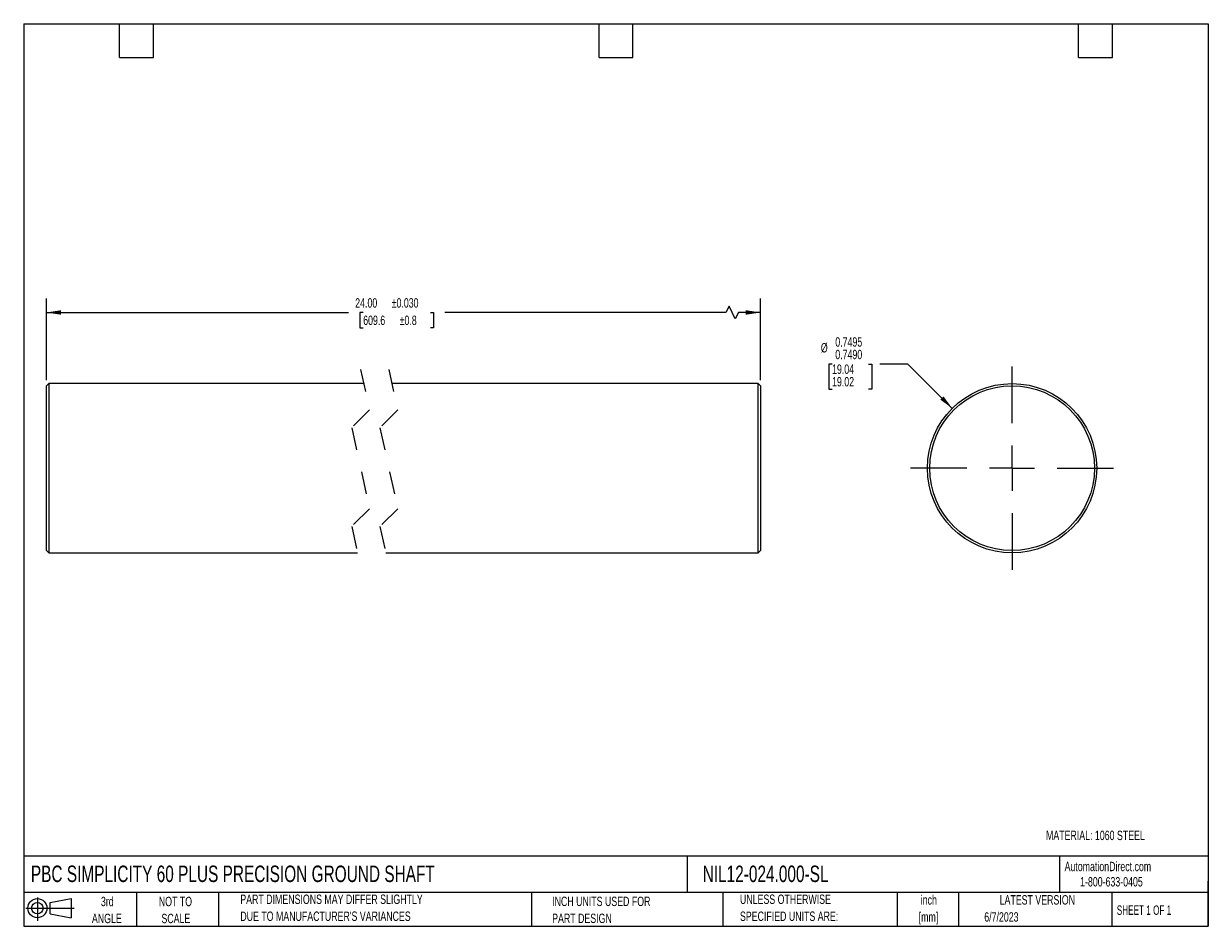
# Model space of a CAD drawing. Header units: inches. Extents: x 0.12 to 5.38, y 0.12 to 4.12.
import ezdxf

# ---------------------------------------------------------------- set-up
doc = ezdxf.new("R2010")
doc.units = ezdxf.units.IN
doc.header["$LTSCALE"] = 0.5
doc.header["$MEASUREMENT"] = 0
doc.linetypes.add('CENTERX2', pattern=[0.8, 0.5, -0.1, 0.1, -0.1])
doc.linetypes.add('HIDDEN', pattern=[0.075, 0.05, -0.025])
doc.layers.add('CENTER', color=40, linetype='CENTERX2')
doc.layers.add('SLD-DEFPOINTS', color=7, linetype='Continuous')
doc.layers.add('DIMENSIONS', color=140, linetype='Continuous', lineweight=25)
doc.layers.add('TEXT', color=140, linetype='Continuous', lineweight=25)
doc.styles.add('SLDTEXTSTYLE0', font='TXT', dxfattribs={"width": 0.7})
doc.styles.add('SLDTEXTSTYLE1', font='TXT', dxfattribs={"width": 0.65})
doc.dimstyles.new('SLDDIMSTYLE0', dxfattribs={"dimtxt": 0.04248, "dimasz": 0.065, "dimexe": 0, "dimexo": 0.0625, "dimgap": 0.01062, "dimtad": 0, "dimtih": 1, "dimtoh": 1, "dimrnd": 1e-09, "dimzin": 4, "dimdsep": 46, "dimtxsty": 'SLDTEXTSTYLE0', "dimsah": 1, "dimcen": 0.09, "dimadec": 0, "dimazin": 1, "dimtol": 1, "dimtp": 0.03, "dimtm": 0.03, "dimtfac": 1, "dimtdec": 3, "dimtofl": 0, "dimtmove": 0, "dimatfit": 3, "dimfxl": 0, "dimfrac": 2, "dimtolj": 1, "dimarcsym": 0})
doc.dimstyles.new('SLDDIMSTYLE1', dxfattribs={"dimtxt": 0.04248, "dimasz": 0.065, "dimexe": 0, "dimexo": 0.0625, "dimgap": 0.01062, "dimtad": 0, "dimtih": 1, "dimtoh": 1, "dimdec": 3, "dimrnd": 1e-09, "dimzin": 0, "dimdsep": 46, "dimtxsty": 'SLDTEXTSTYLE0', "dimsah": 1, "dimcen": 0, "dimadec": 0, "dimazin": 0, "dimlim": 1, "dimtp": -0.0005, "dimtm": 0.001, "dimtfac": 1, "dimtdec": 4, "dimtofl": 0, "dimtmove": 0, "dimatfit": 3, "dimfxl": 0, "dimfrac": 2, "dimtolj": 1, "dimtzin": 12, "dimarcsym": 0})

# ---------------------------------------------------------------- blocks, each defined once
blk = doc.blocks.new('Block11')
at = {"color": 7, "linetype": 'Continuous', "lineweight": 18}
for p, q in [((0, 0.0567), (0.2141, 0.0567)), ((0.051, 0.1045), (0.051, 0)), ((0.1079, 0.082), (0.2003, 0.0991)), ((0.1079, 0.0314), (0.1079, 0.082)), ((0.2003, 0.0991), (0.2003, 0.0144)), ((0.1079, 0.0314), (0.2003, 0.0144))]:
    blk.add_line(p, q, dxfattribs=at)
for radius in [0.0423, 0.0253]:
    blk.add_circle((0.051, 0.0567), radius, dxfattribs=at)
blk = doc.blocks.new('Block12')
at = {"layer": 'SLD-DEFPOINTS'}
blk.add_blockref('Block11', (0, 0), dxfattribs=at)
blk = doc.blocks.new('SW_NOTE_0')
at = {"layer": 'TEXT', "color": 0, "char_height": 0.04167, "attachment_point": 2, "style": 'SLDTEXTSTYLE0'}
for s, insert in [('inch', (0.0625, 0.0537)), ('[mm]', (0.0611, -0.0215))]:
    blk.add_mtext(s, dxfattribs=dict(at, insert=insert))
blk = doc.blocks.new('SW_NOTE_0_1')
at = {"layer": 'TEXT', "color": 0, "char_height": 0.041667, "attachment_point": 1, "style": 'SLDTEXTSTYLE0'}
for s, insert in [('UNLESS OTHERWISE', (0, 0.0537)), ('SPECIFIED UNITS ARE:', (0, -0.0215))]:
    blk.add_mtext(s, dxfattribs=dict(at, insert=insert))
blk = doc.blocks.new('SW_NOTE_0_2')
at = {"layer": 'TEXT', "color": 0, "char_height": 0.041667, "attachment_point": 1, "style": 'SLDTEXTSTYLE0'}
for s, insert in [('PART DIMENSIONS MAY DIFFER SLIGHTLY', (0, 0.0537)), ("DUE TO MANUFACTURER'S VARIANCES", (0, -0.0215))]:
    blk.add_mtext(s, dxfattribs=dict(at, insert=insert))
blk = doc.blocks.new('SW_NOTE_0_3')
at = {"layer": 'TEXT', "color": 0, "char_height": 0.04167, "attachment_point": 2, "style": 'SLDTEXTSTYLE0'}
for s, insert in [('NOT TO', (0.1035, 0.0537)), ('SCALE', (0.1054, -0.0215))]:
    blk.add_mtext(s, dxfattribs=dict(at, insert=insert))
blk = doc.blocks.new('SW_NOTE_0_4')
at = {"layer": 'TEXT', "color": 0, "char_height": 0.04167, "attachment_point": 2, "style": 'SLDTEXTSTYLE0'}
for s, insert in [('3rd', (0.0456, 0.0537)), ('ANGLE', (0.0437, -0.0215))]:
    blk.add_mtext(s, dxfattribs=dict(at, insert=insert))
blk = doc.blocks.new('SW_NOTE_0_5')
at = {"layer": 'TEXT', "color": 0, "char_height": 0.041667, "attachment_point": 1, "style": 'SLDTEXTSTYLE0'}
for s, insert in [('INCH UNITS USED FOR', (0, 0.0537)), ('PART DESIGN', (0, -0.0215))]:
    blk.add_mtext(s, dxfattribs=dict(at, insert=insert))
blk = doc.blocks.new('_D')
at = {"layer": 'DIMENSIONS'}
for p, q in [((0.2259, 2.5452), (0.2259, 2.9077)), ((3.39, 2.5452), (3.39, 2.9077)), ((0.2259, 2.8452), (1.5652, 2.8452)), ((1.6296, 2.8452), (1.6153, 2.8452)), ((1.6153, 2.8452), (1.6153, 2.7776)), ((1.9275, 2.8452), (1.9418, 2.8452)), ((1.9418, 2.8452), (1.9418, 2.7776)), ((3.237, 2.8452), (1.9919, 2.8452)), ((3.2508, 2.8729), (3.237, 2.8452)), ((3.2786, 2.8174), (3.2508, 2.8729)), ((3.2925, 2.8452), (3.2786, 2.8174)), ((3.39, 2.8452), (3.2925, 2.8452)), ((1.6153, 2.7776), (1.6296, 2.7776)), ((1.9418, 2.7776), (1.9275, 2.7776))]:
    blk.add_line(p, q, dxfattribs=at)
for points in [[(0.2259, 2.8452), (0.2909, 2.8352), (0.2909, 2.8552)], [(3.39, 2.8452), (3.325, 2.8552), (3.325, 2.8352)]]:
    blk.add_solid(points, dxfattribs=at)
at = {"layer": 'DIMENSIONS', "char_height": 0.04167, "attachment_point": 1, "style": 'SLDTEXTSTYLE0'}
for s, insert in [('24.00', (1.5943, 2.9084)), ('±0.030', (1.7558, 2.9084)), ('±0.8', (1.7912, 2.8314)), ('609.6', (1.6296, 2.8314))]:
    blk.add_mtext(s, dxfattribs=dict(at, insert=insert))
blk = doc.blocks.new('_D_1')
at = {"layer": 'DIMENSIONS'}
for p, q in [((3.7075, 2.6167), (3.6932, 2.6167)), ((3.6932, 2.6167), (3.6932, 2.5056)), ((3.8691, 2.6167), (3.8834, 2.6167)), ((3.8834, 2.6167), (3.8834, 2.5056)), ((4.0438, 2.6167), (3.9188, 2.6167)), ((4.2401, 2.4204), (4.0438, 2.6167)), ((3.6932, 2.5056), (3.7075, 2.5056)), ((3.8834, 2.5056), (3.8691, 2.5056))]:
    blk.add_line(p, q, dxfattribs=at)
blk.add_solid([(4.2401, 2.4204), (4.2013, 2.4734), (4.1871, 2.4593)], dxfattribs=at)
at = {"layer": 'DIMENSIONS', "char_height": 0.04167, "attachment_point": 1, "style": 'SLDTEXTSTYLE0'}
for s, insert in [('0.7495', (3.7219, 2.7355)), ('%%c', (3.6578, 2.7097)), ('0.7490', (3.7219, 2.6799)), ('19.04', (3.7075, 2.6148)), ('19.02', (3.7075, 2.5593))]:
    blk.add_mtext(s, dxfattribs=dict(at, insert=insert))
blk = doc.blocks.new('SW_CENTERMARKSYMBOL_0')
at = {"layer": 'CENTER', "color": 0}
for p, q in [((0, 0.2), (0, 0.475)), ((0, 0), (0, 0.1)), ((-0.2, 0), (-0.475, 0)), ((0, 0), (-0.1, 0)), ((0, 0), (0, -0.1)), ((0, 0), (0.1, 0)), ((0.2, 0), (0.475, 0)), ((0, -0.2), (0, -0.475))]:
    blk.add_line(p, q, dxfattribs=at)

msp = doc.modelspace()

# ---------------------------------------------------------------- linework, layer by layer
at = {"color": 7, "linetype": 'HIDDEN', "lineweight": 18}
for p, q in [((1.618, 2.5927), (1.6574, 2.4133)), ((1.743, 2.5927), (1.7824, 2.4133)), ((1.6574, 2.4133), (1.5787, 2.3346)), ((1.7824, 2.4133), (1.7037, 2.3346)), ((1.5787, 2.3346), (1.6574, 1.9758)), ((1.7037, 2.3346), (1.7824, 1.9758)), ((1.6574, 1.9758), (1.5787, 1.8971)), ((1.7824, 1.9758), (1.7037, 1.8971)), ((1.5787, 1.8971), (1.618, 1.7177)), ((1.7037, 1.8971), (1.743, 1.7177))]:
    msp.add_line(p, q, dxfattribs=at)
for p, q in [((0.2359, 2.5302), (0.2259, 2.5202)), ((0.2259, 1.7902), (0.2259, 2.5202)), ((1.6318, 2.5302), (0.2359, 2.5302)), ((0.2359, 2.5302), (0.2359, 1.7802)), ((3.38, 2.5302), (1.7568, 2.5302)), ((3.39, 2.5202), (3.38, 2.5302)), ((3.38, 1.7802), (3.38, 2.5302)), ((3.39, 2.5202), (3.39, 1.7902)), ((0.2259, 1.7902), (0.2359, 1.7802)), ((3.38, 1.7802), (3.39, 1.7902)), ((0.2359, 1.7802), (1.6043, 1.7802)), ((1.7293, 1.7802), (3.38, 1.7802))]:
    msp.add_line(p, q)
for radius in [0.375, 0.365]:
    msp.add_circle((4.5053, 2.1552), radius)
at = {"layer": 'TEXT'}
for p, q in [((0.125, 4.125), (5.375, 4.125)), ((0.125, 4.125), (0.125, 0.125)), ((0.55, 3.975), (0.55, 4.125)), ((0.7, 3.975), (0.7, 4.125)), ((2.675, 3.975), (2.675, 4.125)), ((2.825, 3.975), (2.825, 4.125)), ((4.8, 3.975), (4.8, 4.125)), ((4.95, 3.975), (4.95, 4.125)), ((5.375, 4.125), (5.375, 0.125)), ((0.55, 3.975), (0.7, 3.975)), ((2.675, 3.975), (2.825, 3.975)), ((4.8, 3.975), (4.95, 3.975)), ((5.375, 0.4356), (0.125, 0.4356)), ((3.0661, 0.4356), (3.0661, 0.275)), ((4.7161, 0.4356), (4.7161, 0.275)), ((5.375, 0.125), (5.375, 0.325)), ((5.375, 0.275), (0.125, 0.275)), ((0.625, 0.275), (0.625, 0.125)), ((0.9884, 0.275), (0.9884, 0.125)), ((2.3749, 0.275), (2.3749, 0.125)), ((3.224, 0.275), (3.224, 0.125)), ((3.9965, 0.275), (3.9965, 0.125)), ((4.268, 0.275), (4.268, 0.125)), ((4.9478, 0.275), (4.9478, 0.125)), ((0.125, 0.125), (5.375, 0.125))]:
    msp.add_line(p, q, dxfattribs=at)

# ---------------------------------------------------------------- block references
at = {"layer": 'CENTER'}
msp.add_blockref('SW_CENTERMARKSYMBOL_0', (4.5053, 2.1552), dxfattribs=at)
at = {"layer": 'SLD-DEFPOINTS'}
msp.add_blockref('Block12', (0.1346, 0.1487), dxfattribs=at)
at = {"layer": 'TEXT'}
for name, p in [('SW_NOTE_0_2', (1.085, 0.212)), ('SW_NOTE_0_1', (3.2994, 0.212)), ('SW_NOTE_0', (4.0738, 0.2091)), ('SW_NOTE_0_4', (0.4498, 0.2021)), ('SW_NOTE_0_3', (0.694, 0.2021)), ('SW_NOTE_0_5', (2.4671, 0.2027))]:
    msp.add_blockref(name, p, dxfattribs=at)

# ---------------------------------------------------------------- texts
for s, insert, char_height, attachment_point, style in [('MATERIAL: 1060 STEEL', (4.6558, 0.5488), 0.041667, 1, 'SLDTEXTSTYLE0'), ('PBC SIMPLICITY 60 PLUS PRECISION GROUND SHAFT', (0.1568, 0.3941), 0.072917, 1, 'SLDTEXTSTYLE0'), ('NIL12-024.000-SL', (3.134, 0.3941), 0.072917, 1, 'SLDTEXTSTYLE0'), ('AutomationDirect.com', (4.7381, 0.411), 0.041667, 1, 'SLDTEXTSTYLE0'), ('1-800-633-0405', (4.8069, 0.3432), 0.041667, 1, 'SLDTEXTSTYLE0'), ('LATEST VERSION', (4.6172, 0.2631), 0.041667, 2, 'SLDTEXTSTYLE0'), ('SHEET 1 OF 1', (4.9693, 0.2175), 0.041667, 1, 'SLDTEXTSTYLE1'), ('6/7/2023', (4.3821, 0.1873), 0.04167, 1, 'SLDTEXTSTYLE0')]:
    msp.add_mtext(s, dxfattribs=dict(at, insert=insert, char_height=char_height, attachment_point=attachment_point, style=style))

# ---------------------------------------------------------------- dimensions: what is measured, and where the dimension line sits
at = {"layer": 'DIMENSIONS'}
dim = msp.add_linear_dim(base=(0.2259, 2.8452), p1=(3.39, 2.5202), p2=(0.2259, 2.5202), text='24.00MAX', dimstyle='SLDDIMSTYLE0', dxfattribs=at)
dim.commit()
dim.dimension.update_dxf_attribs({"geometry": '_D', "text_midpoint": (1.7786, 2.8452), "dimtype": 160})
dim = msp.add_diameter_dim_2p(p1=(4.7705, 1.89), p2=(4.2401, 2.4204), dimstyle='SLDDIMSTYLE1', dxfattribs=at)
dim.commit()
dim.dimension.update_dxf_attribs({"geometry": '_D_1', "text_midpoint": (3.7883, 2.6167), "dimtype": 163})

doc.saveas('drawing.dxf')
